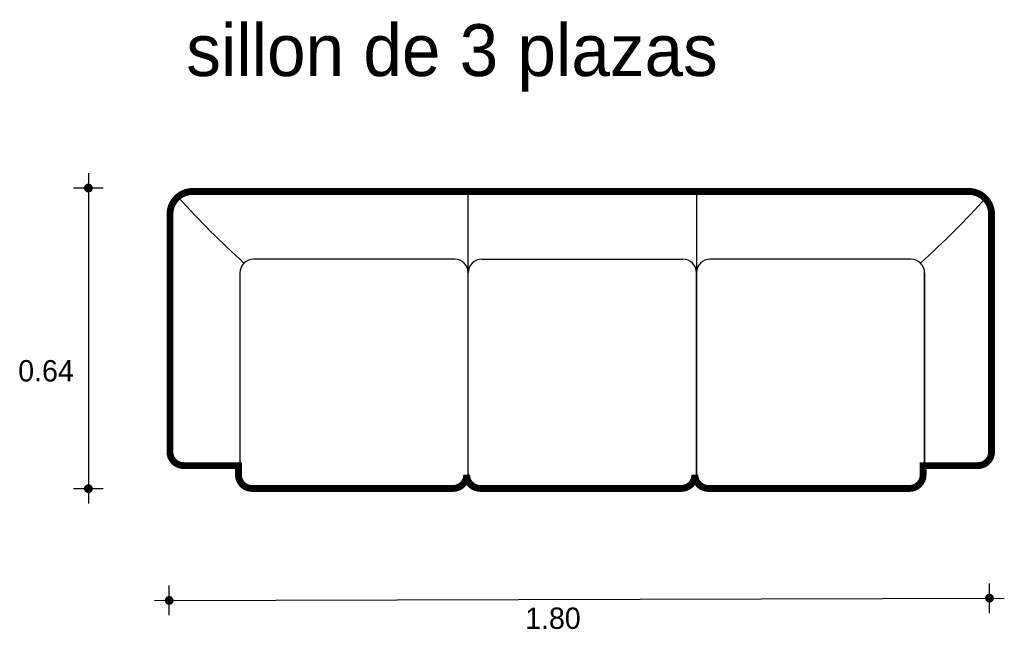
# Model space of a CAD drawing. Extents: x -3.68 to -1.52, y 3.58 to 4.92.
import ezdxf

# ---------------------------------------------------------------- set-up
doc = ezdxf.new("R2010")
doc.units = 0
doc.header["$MEASUREMENT"] = 0
for name, color, linetype in [('BORDE', 2, 'CONTINUOUS'), ('COTAS', 6, 'CONTINUOUS'), ('DIBUJO', 5, 'CONTINUOUS'), ('TEXTO', 4, 'CONTINUOUS')]:
    doc.layers.add(name, color=color, linetype=linetype)

msp = doc.modelspace()

# ---------------------------------------------------------------- linework, layer by layer
at = {"layer": 'BORDE', "const_width": 0.015}
msp.add_lwpolyline([(-2.6007, 4.5431), (-3.3007, 4.5431, 0.414214), (-3.3507, 4.4931), (-3.3507, 3.9731, 0.414214), (-3.3207, 3.9431), (-3.2007, 3.9431), (-3.2007, 3.9231, 0.414214), (-3.1707, 3.8931), (-2.7307, 3.8931, 0.414214), (-2.7007, 3.9231, 0.414214), (-2.6707, 3.8931), (-2.2307, 3.8931, 0.414214), (-2.2007, 3.9231, 0.414214), (-2.1707, 3.8931), (-1.7307, 3.8931, 0.414214), (-1.7007, 3.9231), (-1.7007, 3.9431), (-1.5807, 3.9431, 0.414214), (-1.5507, 3.9731), (-1.5507, 4.4931, 0.414214), (-1.6007, 4.5431), (-2.8007, 4.5431)], format="xyb", dxfattribs=at)
at = {"layer": 'COTAS'}
for p, q in [((-3.5294, 4.5829), (-3.5294, 3.8602)), ((-3.4969, 4.5505), (-3.5618, 4.5505)), ((-3.4969, 3.8926), (-3.5618, 3.8926)), ((-3.3524, 3.6155), (-3.3524, 3.6805)), ((-1.5553, 3.6204), (-1.5553, 3.6854)), ((-3.3849, 3.648), (-1.5228, 3.6529))]:
    msp.add_line(p, q, dxfattribs=at)
at = {"layer": 'COTAS', "const_width": 0.00974}
for points in [[(-3.5342, 4.5505, 1), (-3.5245, 4.5505, 1)], [(-3.5342, 3.8926, 1), (-3.5245, 3.8926, 1)], [(-3.3573, 3.648, 1), (-3.3476, 3.648, 1)], [(-1.5601, 3.6529, 1), (-1.5504, 3.6529, 1)]]:
    msp.add_lwpolyline(points, format="xyb", close=True, dxfattribs=at)
at = {"layer": 'DIBUJO'}
for p, q in [((-2.5973, 4.5448), (-3.2973, 4.5448)), ((-2.7973, 4.5448), (-1.5973, 4.5448)), ((-2.6973, 3.9248), (-2.6973, 4.5448)), ((-2.1973, 4.5448), (-2.1973, 3.9248)), ((-3.3473, 4.4948), (-3.3473, 3.9748)), ((-1.5473, 4.4948), (-1.5473, 3.9748)), ((-2.7273, 4.3948), (-3.1673, 4.3948)), ((-2.6673, 4.3948), (-2.2273, 4.3948)), ((-1.7273, 4.3948), (-2.1673, 4.3948)), ((-3.1973, 4.3648), (-3.1973, 3.9248)), ((-2.1973, 4.3648), (-2.1973, 3.9248)), ((-2.1973, 3.9248), (-2.1973, 4.3648)), ((-1.6973, 3.9248), (-1.6973, 4.3648)), ((-1.6973, 3.9248), (-1.6973, 4.3648)), ((-1.6973, 4.3648), (-1.6973, 3.9248)), ((-3.3173, 3.9448), (-3.1973, 3.9448)), ((-1.5773, 3.9448), (-1.6973, 3.9448)), ((-3.1673, 3.8948), (-2.7273, 3.8948)), ((-2.2273, 3.8948), (-2.6673, 3.8948)), ((-2.1673, 3.8948), (-1.7273, 3.8948))]:
    msp.add_line(p, q, dxfattribs=at)
for centre, radius, start, end in [((-3.2973, 4.4948), 0.05, 90, 180), ((-1.6963, 6.0224), 2.2146, 222.3621, 227.6379), ((-3.1983, 6.0224), 2.2146, 312.3621, 317.6379), ((-1.5973, 4.4948), 0.05, 0, 90), ((-3.1673, 4.3648), 0.03, 90, 180), ((-2.7273, 4.3648), 0.03, 0, 90), ((-2.6673, 4.3648), 0.03, 90, 180), ((-2.2273, 4.3648), 0.03, 0, 90), ((-2.1673, 4.3648), 0.03, 90, 180), ((-1.7273, 4.3648), 0.03, 0, 90), ((-1.7273, 4.3648), 0.03, 0, 90), ((-3.3173, 3.9748), 0.03, 180, 270), ((-1.5773, 3.9748), 0.03, 270, 0), ((-3.1673, 3.9248), 0.03, 180, 270), ((-2.7273, 3.9248), 0.03, 270, 0), ((-2.6673, 3.9248), 0.03, 180, 270), ((-2.2273, 3.9248), 0.03, 270, 0), ((-2.1673, 3.9248), 0.03, 180, 270), ((-1.7273, 3.9248), 0.03, 270, 0), ((-1.7273, 3.9248), 0.03, 270, 0)]:
    msp.add_arc(centre, radius, start, end, dxfattribs=at)

# ---------------------------------------------------------------- texts
at = {"layer": 'COTAS'}
for s, p in [('0.64', (-3.6831, 4.1272)), ('1.80', (-2.5725, 3.5857))]:
    msp.add_text(s, height=0.04675, dxfattribs=at).set_placement(p)
at = {"layer": 'TEXTO'}
msp.add_text('sillon de 3 plazas', height=0.113495, dxfattribs=at).set_placement((-3.315, 4.7956))

doc.saveas('drawing.dxf')
